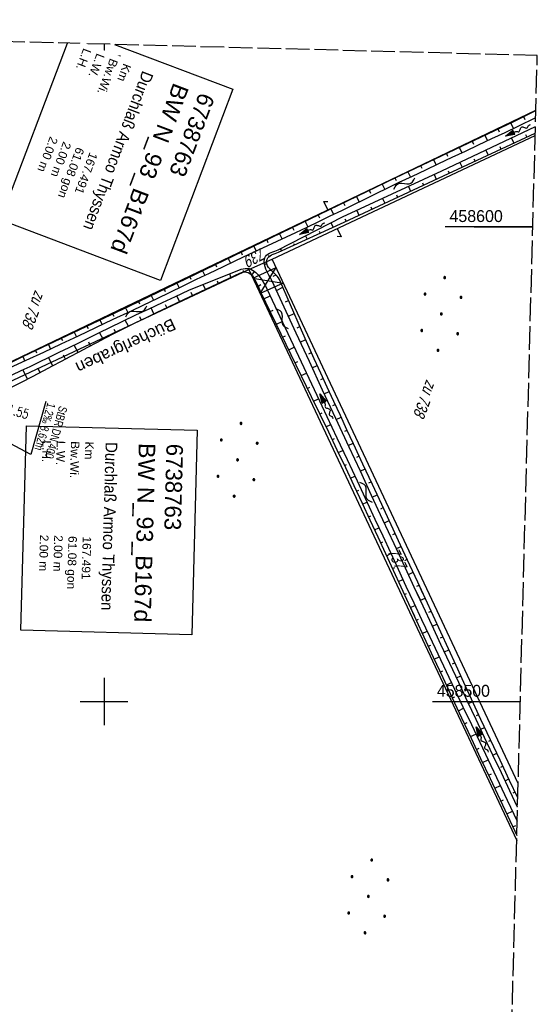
# Model space of a CAD drawing. Extents: x 508885 to 509191, y 457896 to 458644.
# Tile 58 of 58: x 509082 to 509191, y 458436 to 458644. Entities that reach past the tile are written whole.
import ezdxf

# ---------------------------------------------------------------- set-up
doc = ezdxf.new("R2010")
doc.units = 0
doc.header["$LTSCALE"] = 10
doc.header["$MEASUREMENT"] = 0
for name, pattern in [('AUSGEZOGEN', [0]), ('LT00', [0]), ('LT14', [0.6, 0.5, -0.1])]:
    doc.linetypes.add(name, pattern=pattern)
doc.layers.get('0').update_dxf_attribs({"linetype": 'LT00'})
for name, color, linetype in [('--EK_Haltung-Text', 140, 'LT00'), ('--EK_Schacht-Text', 5, 'LT00'), ('--FLIEßRICHTPFEIL', 180, 'Continuous'), ('--WASSER_NUTZUNG', 180, 'Continuous'), ('BW_TEXT_A', 20, 'AUSGEZOGEN'), ('BW_TEXT_B', 20, 'AUSGEZOGEN'), ('DFK_FLUR_NR', 250, 'LT00'), ('DFK_KATASTER', 250, 'LT00'), ('DFK_NUTZUNG', 250, 'LT00'), ('DFK_TOPO-ANL', 252, 'LT00'), ('GEWÄSSERNAME', 255, 'Continuous'), ('V111_BOESCH', 250, 'LT00'), ('V111_BOSCHUNG', 250, 'LT00'), ('V111_RASTER', 250, 'LT00'), ('V112_BOESCH', 250, 'LT00'), ('V112_BOSCHUNG', 250, 'LT00'), ('V112_RASTER', 250, 'LT00')]:
    doc.layers.add(name, color=color, linetype=linetype)
doc.layers.add('-BLATT_112-RAND', color=7, linetype='LT14', plot=False)
doc.styles.add('Beschrift', font='ARIAL.TTF')
doc.styles.add('Haltungsbeschriftung', font='ARIAL.TTF', dxfattribs={"width": 0.75})
doc.styles.add('schachtbeschriftung', font='romans.shx', dxfattribs={"width": 0.75, "height": 2})
doc.styles.get("Standard").update_dxf_attribs({"font": 'ARIAL.TTF'})

# ---------------------------------------------------------------- blocks, each defined once
blk = doc.blocks.new('FLIEßRICHTPFEIL')
at = {"layer": '--FLIEßRICHTPFEIL'}
blk.add_hatch(color=256, dxfattribs=at).paths.add_polyline_path([(-1.95, 0.4875), (-1.95, -0.4875), (0, 0)])
for p, q in [((-1.95, 0.4875), (-1.95, -0.4875)), ((-1.95, 0.4875), (0, 0)), ((0, 0), (-1.95, -0.4875))]:
    blk.add_line(p, q, dxfattribs=at)
at = {"layer": '--FLIEßRICHTPFEIL', "start_tangent": (-1, 0), "end_tangent": (-1, 0)}
blk.add_spline([(-1.95, 0), (-2.4375, 0), (-2.925, 0.325), (-3.4125, 0), (-3.9, -0.325), (-4.3875, 0), (-4.875, 0.325), (-5.3625, 0), (-5.85, 0)], degree=3, dxfattribs=at)
blk = doc.blocks.new('SYMB7251')
at = {"color": 0, "linetype": 'ByBlock'}
for points in [[(-0.25, 0), (-0.208333, 0.028889), (-0.166667, 0.051111), (-0.125, 0.06), (-0.083333, 0.051111), (-0.041667, 0.028889), (0, 0)], [(0, 0), (0.041667, -0.028889), (0.083333, -0.051111), (0.125, -0.06), (0.166667, -0.051111), (0.208333, -0.028889), (0.25, 0)]]:
    blk.add_lwpolyline(points, dxfattribs=at)
blk = doc.blocks.new('Ackerland7')
at = {"layer": 'DFK_NUTZUNG', "color": 0, "linetype": 'ByBlock'}
for p, q in [((-4, 3.93), (-4, 3.67)), ((-3.95, 3.63), (-3.95, 3.97)), ((-3.9, 3.99), (-3.9, 3.61)), ((-3.85, 3.6), (-3.85, 4)), ((-3.8, 3.99), (-3.8, 3.61)), ((-3.75, 3.63), (-3.75, 3.97)), ((-3.7, 3.93), (-3.7, 3.67)), ((-3.65, 3.8), (-3.65, 3.8)), ((3.7, 3.93), (3.7, 3.67)), ((3.75, 3.63), (3.75, 3.97)), ((3.8, 3.99), (3.8, 3.61)), ((3.85, 3.6), (3.85, 4)), ((3.9, 3.99), (3.9, 3.61)), ((3.95, 3.63), (3.95, 3.97)), ((4, 3.93), (4, 3.67)), ((4.05, 3.8), (4.05, 3.8)), ((-7.85, 0.13), (-7.85, -0.13)), ((-7.8, -0.17), (-7.8, 0.17)), ((-7.75, 0.19), (-7.75, -0.19)), ((-7.7, -0.2), (-7.7, 0.2)), ((-7.65, 0.19), (-7.65, -0.19)), ((-7.6, -0.17), (-7.6, 0.17)), ((-7.55, 0.13), (-7.55, -0.13)), ((-7.5, 0), (-7.5, 0)), ((-0.15, 0.13), (-0.15, -0.13)), ((-0.1, -0.17), (-0.1, 0.17)), ((-0.05, 0.19), (-0.05, -0.19)), ((0, -0.2), (0, 0.2)), ((0.05, 0.19), (0.05, -0.19)), ((0.1, -0.17), (0.1, 0.17)), ((0.15, 0.13), (0.15, -0.13)), ((0.2, 0), (0.2, 0)), ((7.55, 0.13), (7.55, -0.13)), ((7.6, -0.17), (7.6, 0.17)), ((7.65, 0.19), (7.65, -0.19)), ((7.7, -0.2), (7.7, 0.2)), ((7.75, 0.19), (7.75, -0.19)), ((7.8, -0.17), (7.8, 0.17)), ((7.85, 0.13), (7.85, -0.13)), ((7.9, 0), (7.9, 0)), ((-4, -3.67), (-4, -3.93)), ((-3.95, -3.97), (-3.95, -3.63)), ((-3.9, -3.61), (-3.9, -3.99)), ((-3.85, -4), (-3.85, -3.6)), ((-3.8, -3.61), (-3.8, -3.99)), ((-3.75, -3.97), (-3.75, -3.63)), ((-3.7, -3.67), (-3.7, -3.93)), ((-3.65, -3.8), (-3.65, -3.8)), ((3.7, -3.67), (3.7, -3.93)), ((3.75, -3.97), (3.75, -3.63)), ((3.8, -3.61), (3.8, -3.99)), ((3.85, -4), (3.85, -3.6)), ((3.9, -3.61), (3.9, -3.99)), ((3.95, -3.97), (3.95, -3.63)), ((4, -3.67), (4, -3.93)), ((4.05, -3.8), (4.05, -3.8))]:
    blk.add_line(p, q, dxfattribs=at)
for points in [[(-3.65, 3.8), (-3.67, 3.89), (-3.73, 3.96), (-3.81, 3.99), (-3.89, 3.99), (-3.97, 3.96), (-4.03, 3.89), (-4.05, 3.8), (-4.03, 3.71), (-3.97, 3.64), (-3.89, 3.6), (-3.81, 3.6), (-3.73, 3.64), (-3.67, 3.71), (-3.65, 3.8)], [(4.05, 3.8), (4.03, 3.89), (3.97, 3.96), (3.89, 3.99), (3.81, 3.99), (3.73, 3.96), (3.67, 3.89), (3.65, 3.8), (3.67, 3.71), (3.73, 3.64), (3.81, 3.61), (3.89, 3.61), (3.97, 3.64), (4.03, 3.71), (4.05, 3.8)], [(-7.5, 0), (-7.52, 0.09), (-7.58, 0.16), (-7.66, 0.19), (-7.74, 0.19), (-7.82, 0.16), (-7.88, 0.09), (-7.9, 0)], [(0.2, 0), (0.18, 0.09), (0.12, 0.16), (0.04, 0.19), (-0.04, 0.19), (-0.12, 0.16), (-0.18, 0.09), (-0.2, 0)], [(-0.2, 0), (-0.18, -0.09), (-0.12, -0.16), (-0.04, -0.19), (0.04, -0.19), (0.12, -0.16), (0.18, -0.09), (0.2, 0)], [(7.9, 0), (7.88, 0.09), (7.82, 0.16), (7.74, 0.19), (7.66, 0.19), (7.58, 0.16), (7.52, 0.09), (7.5, 0)], [(7.5, 0), (7.52, -0.09), (7.58, -0.16), (7.66, -0.19), (7.74, -0.19), (7.82, -0.16), (7.88, -0.09), (7.9, 0)], [(-7.9, 0), (-7.88, -0.09), (-7.82, -0.16), (-7.74, -0.19), (-7.66, -0.19), (-7.58, -0.16), (-7.52, -0.09), (-7.5, 0)], [(-3.65, -3.8), (-3.67, -3.71), (-3.73, -3.64), (-3.81, -3.61), (-3.89, -3.61), (-3.97, -3.64), (-4.03, -3.71), (-4.05, -3.8), (-4.03, -3.89), (-3.97, -3.96), (-3.89, -3.99), (-3.81, -3.99), (-3.73, -3.96), (-3.67, -3.89), (-3.65, -3.8)], [(4.05, -3.8), (4.03, -3.71), (3.97, -3.64), (3.89, -3.61), (3.81, -3.61), (3.73, -3.64), (3.67, -3.71), (3.65, -3.8), (3.67, -3.89), (3.73, -3.96), (3.81, -3.99), (3.89, -3.99), (3.97, -3.96), (4.03, -3.89), (4.05, -3.8)]]:
    blk.add_lwpolyline(points, dxfattribs=at)
blk = doc.blocks.new('SYMB7052')
at = {"color": 0, "linetype": 'ByBlock'}
blk.add_lwpolyline([(0, 0), (0, 0.196), (0.076, 0.156)], dxfattribs=at)

msp = doc.modelspace()

# ---------------------------------------------------------------- linework, layer by layer
at = {"layer": '-BLATT_112-RAND'}
msp.add_lwpolyline([(508904.4, 458643.62), (508884.93, 457903.88), (509171.83, 457896.33), (509191.3, 458636.07), (508904.4, 458643.62)], dxfattribs=at)
at = {"layer": 'DFK_KATASTER'}
for p, q in [((509071.06, 458567.13), (509191, 458624.58)), ((509135.4, 458593.21), (509190.86, 458619.26)), ((509130.53, 458590.98), (509135.4, 458593.21)), ((509187.26, 458482.73), (509135.4, 458593.21)), ((509071.69, 458563.38), (509130.53, 458590.98)), ((509130.53, 458590.98), (509186.95, 458470.74))]:
    msp.add_line(p, q, dxfattribs=at)
at = {"layer": 'DFK_TOPO-ANL'}
for p, q in [((509131.38, 458589.17), (509136.25, 458591.39)), ((509132.91, 458585.91), (509136.25, 458591.39)), ((509131.38, 458589.17), (509137.78, 458588.14)), ((509137.78, 458588.14), (509132.91, 458585.91))]:
    msp.add_line(p, q, dxfattribs=at)
at = {"layer": 'V111_BOESCH'}
for points in [[(509072.12, 458567.18), (509074.26, 458568.38), (509083.01, 458572.72), (509105.44, 458583.38), (509139.37, 458599.68), (509161.46, 458610.4), (509186.32, 458622.19), (509190.99, 458624.47)], [(509190.95, 458622.93), (509187.21, 458621.13), (509184.43, 458619.8), (509181.65, 458618.49), (509178.86, 458617.17), (509176.07, 458615.86), (509173.28, 458614.56), (509170.49, 458613.25), (509167.71, 458611.94), (509164.92, 458610.62), (509162.14, 458609.29), (509159.72, 458608.12), (509157.29, 458606.94), (509154.87, 458605.76), (509152.45, 458604.57), (509150.03, 458603.39), (509147.61, 458602.21), (509145.18, 458601.03), (509142.75, 458599.87), (509140.32, 458598.71), (509138.36, 458597.79), (509136.4, 458596.88), (509134.44, 458595.97), (509132.49, 458595.06), (509130.53, 458594.14), (509127.74, 458592.83), (509124.96, 458591.51), (509122.19, 458590.19), (509119.41, 458588.86), (509116.64, 458587.52), (509113.87, 458586.18), (509111.1, 458584.85), (509108.32, 458583.51), (509105.55, 458582.18), (509101.89, 458580.44), (509098.23, 458578.71), (509094.56, 458576.98), (509090.9, 458575.26), (509087.23, 458573.54), (509083.56, 458571.82), (509074.58, 458567.74)], [(509166.67, 458521.31), (509165.38, 458524.08), (509163.51, 458528.09), (509161.14, 458533.19), (509158.76, 458538.29), (509156.38, 458543.39), (509154.01, 458548.49), (509151.63, 458553.59), (509148.84, 458559.59), (509146.05, 458565.59), (509143.27, 458571.59), (509140.5, 458577.6), (509135.44, 458588.56), (509135.22, 458588.99), (509134.99, 458589.41), (509134.75, 458589.82), (509134.51, 458590.24), (509134.29, 458590.66), (509134.09, 458591.1), (509133.93, 458591.56), (509133.82, 458592.04), (509133.78, 458592.4), (509133.78, 458592.76), (509133.81, 458593.12), (509133.9, 458593.45), (509134.04, 458593.74), (509134.26, 458594.01), (509134.54, 458594.23), (509134.86, 458594.42), (509135.22, 458594.57), (509135.6, 458594.71), (509135.98, 458594.85), (509136.35, 458594.99), (509136.71, 458595.15), (509150.27, 458602.07), (509171.21, 458611.75), (509190.91, 458621.1)], [(509167.21, 458522.73), (509166.09, 458525.17), (509164.46, 458528.7), (509162.49, 458532.96), (509160.52, 458537.22), (509158.54, 458541.48), (509156.55, 458545.74), (509154.57, 458549.99), (509152.58, 458554.25), (509151.19, 458557.23), (509149.8, 458560.21), (509148.41, 458563.2), (509147.03, 458566.19), (509145.66, 458569.18), (509144.31, 458572.18), (509142.97, 458575.18), (509141.64, 458578.2), (509136.98, 458588.87), (509136.78, 458589.24), (509136.51, 458589.58), (509136.21, 458589.9), (509135.88, 458590.2), (509135.54, 458590.5), (509135.21, 458590.8), (509134.91, 458591.11), (509134.64, 458591.44), (509134.44, 458591.8), (509134.32, 458592.21), (509134.28, 458592.52), (509134.3, 458592.84), (509134.36, 458593.15), (509134.49, 458593.43), (509134.7, 458593.7), (509134.98, 458593.91), (509135.3, 458594.09), (509135.66, 458594.23), (509136.03, 458594.36), (509136.39, 458594.49), (509136.74, 458594.63), (509150.63, 458600.98), (509171.54, 458610.75), (509190.87, 458619.71)], [(509080.23, 458566.09), (509082.59, 458567.29), (509084.95, 458568.49), (509087.3, 458569.71), (509089.17, 458570.69), (509091.03, 458571.68), (509092.89, 458572.67), (509094.75, 458573.66), (509096.61, 458574.65), (509098.48, 458575.63), (509100.34, 458576.61), (509102.22, 458577.57), (509104.45, 458578.7), (509106.7, 458579.82), (509108.95, 458580.91), (509111.21, 458582), (509113.47, 458583.08), (509115.73, 458584.16), (509118, 458585.23), (509128.62, 458590.24), (509128.95, 458590.37), (509129.32, 458590.46), (509129.69, 458590.48), (509130.05, 458590.45), (509130.39, 458590.36), (509130.72, 458590.18), (509131.01, 458589.93), (509131.27, 458589.64), (509131.5, 458589.33), (509131.8, 458588.84), (509132.06, 458588.34), (509132.3, 458587.83), (509132.53, 458587.32), (509132.75, 458586.8), (509132.99, 458586.29), (509143.68, 458564.26), (509145.48, 458560.52), (509147.27, 458556.77), (509149.07, 458553.02), (509150.85, 458549.27), (509152.63, 458545.51), (509154.4, 458541.75), (509156.04, 458538.24), (509157.67, 458534.72), (509159.3, 458531.2), (509160.92, 458527.68), (509162.54, 458524.15), (509164.15, 458520.63), (509165.39, 458517.94)], [(509080.66, 458568.81), (509082.54, 458569.7), (509084.42, 458570.59), (509086.3, 458571.48), (509088.44, 458572.51), (509090.57, 458573.55), (509092.69, 458574.6), (509094.82, 458575.65), (509096.94, 458576.69), (509099.07, 458577.74), (509101.2, 458578.78), (509103.96, 458580.11), (509106.73, 458581.43), (509109.51, 458582.74), (509112.29, 458584.04), (509115.07, 458585.33), (509117.85, 458586.63), (509128.9, 458591.04), (509129.3, 458591.16), (509129.71, 458591.23), (509130.13, 458591.24), (509130.55, 458591.19), (509130.94, 458591.07), (509131.31, 458590.88), (509131.66, 458590.63), (509131.97, 458590.36), (509132.46, 458589.85), (509132.91, 458589.31), (509133.32, 458588.74), (509133.69, 458588.15), (509134.03, 458587.53), (509134.33, 458586.91), (509144.82, 458564.56), (509146.95, 458560.04), (509149.08, 458555.52), (509151.2, 458551), (509153.32, 458546.48), (509155.44, 458541.95), (509157.08, 458538.43), (509158.72, 458534.9), (509160.36, 458531.37), (509161.99, 458527.85), (509163.63, 458524.32), (509165.27, 458520.8), (509165.94, 458519.38)]]:
    msp.add_lwpolyline(points, dxfattribs=at)
at = {"layer": 'V111_BOSCHUNG'}
for p, q in [((509185.68, 458621.89), (509186.25, 458620.67)), ((509188.38, 458623.2), (509188.67, 458622.58)), ((509180.26, 458619.32), (509180.83, 458618.1)), ((509182.97, 458620.61), (509183.26, 458619.99)), ((509188.81, 458619.43), (509189.07, 458618.88)), ((509177.55, 458618.03), (509177.83, 458617.43)), ((509185.84, 458618.69), (509186.35, 458617.62)), ((509172.13, 458615.46), (509172.41, 458614.87)), ((509174.84, 458616.75), (509175.4, 458615.55)), ((509180.42, 458616.12), (509180.91, 458615.1)), ((509183.38, 458616.88), (509183.63, 458616.36)), ((509169.42, 458614.18), (509169.97, 458613)), ((509175, 458613.54), (509175.46, 458612.57)), ((509177.95, 458614.33), (509178.19, 458613.83)), ((509164, 458611.6), (509164.55, 458610.44)), ((509166.71, 458612.89), (509166.98, 458612.31)), ((509169.58, 458610.99), (509170.02, 458610.04)), ((509172.52, 458611.78), (509172.74, 458611.31)), ((509158.58, 458609), (509159.15, 458607.84)), ((509161.28, 458610.31), (509161.56, 458609.73)), ((509167.08, 458609.25), (509167.3, 458608.77)), ((509155.88, 458607.69), (509156.17, 458607.11)), ((509164.13, 458608.48), (509164.58, 458607.5)), ((509150.48, 458605.07), (509150.77, 458604.48)), ((509153.18, 458606.38), (509153.75, 458605.21)), ((509158.68, 458605.96), (509159.14, 458604.96)), ((509161.63, 458606.73), (509161.86, 458606.23)), ((509147.79, 458603.76), (509148.36, 458602.58)), ((509153.24, 458603.45), (509153.7, 458602.42)), ((509156.19, 458604.2), (509156.42, 458603.69)), ((509142.39, 458601.14), (509142.96, 458599.97)), ((509145.09, 458602.45), (509145.38, 458601.86)), ((509147.82, 458600.83), (509148.27, 458599.91)), ((509150.75, 458601.67), (509150.99, 458601.16)), ((509136.98, 458598.53), (509137.53, 458597.4)), ((509139.69, 458599.83), (509139.97, 458599.26)), ((509145.35, 458599.06), (509145.55, 458598.66)), ((509134.28, 458597.23), (509134.55, 458596.69)), ((509139.95, 458596.45), (509140.09, 458596.16)), ((509142.47, 458598.1), (509142.82, 458597.41)), ((509128.87, 458594.64), (509129.12, 458594.12)), ((509131.58, 458595.94), (509132.09, 458594.87)), ((509137.12, 458595.36), (509137.38, 458594.92)), ((509126.17, 458593.34), (509126.66, 458592.32)), ((509134.62, 458593.97), (509134.84, 458593.82)), ((509120.76, 458590.74), (509121.25, 458589.74)), ((509123.46, 458592.04), (509123.71, 458591.54)), ((509129.33, 458590.46), (509129.36, 458590.82)), ((509131.12, 458589.82), (509131.68, 458590.61)), ((509133.8, 458592.21), (509134.32, 458592.17)), ((509115.35, 458588.14), (509115.84, 458587.14)), ((509118.05, 458589.44), (509118.3, 458588.94)), ((509124.08, 458588.1), (509123.88, 458588.52)), ((509126.75, 458589.36), (509126.51, 458590.08)), ((509135.64, 458589.6), (509136.27, 458589.84)), ((509112.65, 458586.85), (509112.89, 458586.34)), ((509118.65, 458585.53), (509118.37, 458586.13)), ((509121.37, 458586.82), (509120.88, 458587.84)), ((509132.45, 458587.5), (509133.04, 458587.86)), ((509136.34, 458586.6), (509137.68, 458587.27)), ((509107.24, 458584.25), (509107.48, 458583.74)), ((509109.94, 458585.55), (509110.44, 458584.53)), ((509115.94, 458584.25), (509115.37, 458585.47)), ((509133.68, 458584.85), (509135.01, 458585.47)), ((509138.24, 458584.2), (509138.89, 458584.5)), ((509104.53, 458582.95), (509105.03, 458581.93)), ((509110.53, 458581.68), (509109.93, 458582.93)), ((509113.23, 458582.97), (509112.94, 458583.59)), ((509135, 458582.15), (509135.64, 458582.45)), ((509099.11, 458580.38), (509099.61, 458579.36)), ((509101.82, 458581.66), (509102.07, 458581.15)), ((509105.15, 458579.05), (509104.49, 458580.36)), ((509107.83, 458580.37), (509107.52, 458581.01)), ((509136.31, 458579.45), (509137.55, 458580.04)), ((509138.85, 458581.17), (509140.09, 458581.75)), ((509093.69, 458577.8), (509094.18, 458576.8)), ((509096.4, 458579.09), (509096.65, 458578.58)), ((509099.81, 458576.33), (509099.08, 458577.74)), ((509102.47, 458577.7), (509102.13, 458578.38)), ((509140.7, 458578.72), (509141.29, 458579)), ((509090.98, 458576.51), (509091.22, 458576.02)), ((509097.16, 458574.94), (509096.77, 458575.68)), ((509137.62, 458576.75), (509138.22, 458577.04)), ((509141.36, 458575.72), (509142.49, 458576.25)), ((509085.56, 458573.94), (509085.8, 458573.46)), ((509088.27, 458575.22), (509088.75, 458574.25)), ((509094.52, 458573.53), (509093.69, 458575.09)), ((509138.93, 458574.05), (509140.1, 458574.61)), ((509082.86, 458572.64), (509083.31, 458571.71)), ((509089.21, 458570.72), (509088.3, 458572.45)), ((509091.87, 458572.12), (509091.43, 458572.94)), ((509140.24, 458571.35), (509140.81, 458571.62)), ((509143.17, 458573.25), (509143.71, 458573.51)), ((509083.88, 458567.94), (509082.89, 458569.86)), ((509086.55, 458569.32), (509086.08, 458570.23)), ((509143.88, 458570.28), (509144.94, 458570.77)), ((509141.55, 458568.65), (509142.65, 458569.18)), ((509145.66, 458567.8), (509146.18, 458568.04)), ((509142.86, 458565.95), (509143.39, 458566.21)), ((509146.4, 458564.83), (509147.43, 458565.32)), ((509144.17, 458563.25), (509145.2, 458563.75)), ((509148.18, 458562.35), (509148.69, 458562.59)), ((509145.46, 458560.55), (509145.97, 458560.79)), ((509148.93, 458559.39), (509149.96, 458559.87)), ((509146.76, 458557.84), (509147.76, 458558.32)), ((509150.71, 458556.91), (509151.22, 458557.15)), ((509148.06, 458555.14), (509148.55, 458555.37)), ((509149.35, 458552.43), (509150.31, 458552.89)), ((509151.46, 458553.95), (509152.49, 458554.43)), ((509153.24, 458551.47), (509153.76, 458551.72)), ((509150.64, 458549.72), (509151.11, 458549.95)), ((509154, 458548.51), (509155.03, 458549)), ((509151.92, 458547.01), (509152.86, 458547.46)), ((509155.78, 458546.04), (509156.3, 458546.28)), ((509153.21, 458544.3), (509153.67, 458544.52)), ((509156.53, 458543.07), (509157.57, 458543.56)), ((509154.48, 458541.59), (509155.41, 458542.02)), ((509158.32, 458540.6), (509158.83, 458540.84)), ((509155.75, 458538.87), (509156.21, 458539.09)), ((509157.01, 458536.15), (509157.94, 458536.58)), ((509159.07, 458537.64), (509160.1, 458538.12)), ((509160.85, 458535.16), (509161.36, 458535.4)), ((509158.27, 458533.43), (509158.74, 458533.64)), ((509161.6, 458532.2), (509162.62, 458532.68)), ((509159.52, 458530.71), (509160.47, 458531.14)), ((509160.78, 458527.98), (509161.25, 458528.2)), ((509163.38, 458529.72), (509163.88, 458529.95)), ((509164.13, 458526.76), (509165.14, 458527.23)), ((509162.03, 458525.25), (509162.99, 458525.69)), ((509165.9, 458524.27), (509166.39, 458524.5)), ((509163.28, 458522.53), (509163.77, 458522.75)), ((509164.54, 458519.8), (509165.53, 458520.25)), ((509166.66, 458521.32), (509166.67, 458521.32))]:
    msp.add_line(p, q, dxfattribs=at)
at = {"layer": 'V111_RASTER'}
for p, q in [((509100, 458605), (509100, 458595)), ((509095, 458600), (509105, 458600)), ((509178, 458600), (509190.35, 458600)), ((509100, 458547.52), (509100, 458529.02))]:
    msp.add_line(p, q, dxfattribs=at)
at = {"layer": 'V112_BOESCH'}
for points in [[(509072.12, 458567.18), (509074.26, 458568.38), (509083.01, 458572.72), (509105.44, 458583.38), (509139.37, 458599.68), (509161.46, 458610.4), (509186.32, 458622.19), (509190.99, 458624.47)], [(509190.95, 458622.93), (509187.21, 458621.13), (509184.43, 458619.8), (509181.65, 458618.49), (509178.86, 458617.17), (509176.07, 458615.86), (509173.28, 458614.56), (509170.49, 458613.25), (509167.71, 458611.94), (509164.92, 458610.62), (509162.14, 458609.29), (509159.72, 458608.12), (509157.29, 458606.94), (509154.87, 458605.76), (509152.45, 458604.57), (509150.03, 458603.39), (509147.61, 458602.21), (509145.18, 458601.03), (509142.75, 458599.87), (509140.32, 458598.71), (509138.36, 458597.79), (509136.4, 458596.88), (509134.44, 458595.97), (509132.49, 458595.06), (509130.53, 458594.14), (509127.74, 458592.83), (509124.96, 458591.51), (509122.19, 458590.19), (509119.41, 458588.86), (509116.64, 458587.52), (509113.87, 458586.18), (509111.1, 458584.85), (509108.32, 458583.51), (509105.55, 458582.18), (509101.89, 458580.44), (509098.23, 458578.71), (509094.56, 458576.98), (509090.9, 458575.26), (509087.23, 458573.54), (509083.56, 458571.82), (509074.58, 458567.74)], [(509187.13, 458477.73), (509185.5, 458481.18), (509183.72, 458484.94), (509181.94, 458488.69), (509180.16, 458492.45), (509178.39, 458496.21), (509176.61, 458499.97), (509174.73, 458503.99), (509172.86, 458508), (509170.99, 458512.02), (509169.12, 458516.04), (509167.25, 458520.06), (509165.38, 458524.08), (509163.51, 458528.09), (509161.14, 458533.19), (509158.76, 458538.29), (509156.38, 458543.39), (509154.01, 458548.49), (509151.63, 458553.59), (509148.84, 458559.59), (509146.05, 458565.59), (509143.27, 458571.59), (509140.5, 458577.6), (509135.44, 458588.56), (509135.22, 458588.99), (509134.99, 458589.41), (509134.75, 458589.82), (509134.51, 458590.24), (509134.29, 458590.66), (509134.09, 458591.1), (509133.93, 458591.56), (509133.82, 458592.04), (509133.78, 458592.4), (509133.78, 458592.76), (509133.81, 458593.12), (509133.9, 458593.45), (509134.04, 458593.74), (509134.26, 458594.01), (509134.54, 458594.23), (509134.86, 458594.42), (509135.22, 458594.57), (509135.6, 458594.71), (509135.98, 458594.85), (509136.35, 458594.99), (509136.71, 458595.15), (509150.27, 458602.07), (509171.21, 458611.75), (509190.91, 458621.1)], [(509187.18, 458479.72), (509185.46, 458483.36), (509183.45, 458487.64), (509181.43, 458491.93), (509179.43, 458496.22), (509177.43, 458500.51), (509175.8, 458504.03), (509174.18, 458507.55), (509172.56, 458511.08), (509170.94, 458514.6), (509169.32, 458518.12), (509167.71, 458521.65), (509166.09, 458525.17), (509164.46, 458528.7), (509162.49, 458532.96), (509160.52, 458537.22), (509158.54, 458541.48), (509156.55, 458545.74), (509154.57, 458549.99), (509152.58, 458554.25), (509151.19, 458557.23), (509149.8, 458560.21), (509148.41, 458563.2), (509147.03, 458566.19), (509145.66, 458569.18), (509144.31, 458572.18), (509142.97, 458575.18), (509141.64, 458578.2), (509136.98, 458588.87), (509136.78, 458589.24), (509136.51, 458589.58), (509136.21, 458589.9), (509135.88, 458590.2), (509135.54, 458590.5), (509135.21, 458590.8), (509134.91, 458591.11), (509134.64, 458591.44), (509134.44, 458591.8), (509134.32, 458592.21), (509134.28, 458592.52), (509134.3, 458592.84), (509134.36, 458593.15), (509134.49, 458593.43), (509134.7, 458593.7), (509134.98, 458593.91), (509135.3, 458594.09), (509135.66, 458594.23), (509136.03, 458594.36), (509136.39, 458594.49), (509136.74, 458594.63), (509150.63, 458600.98), (509171.54, 458610.75), (509190.87, 458619.71)], [(509080.23, 458566.09), (509082.59, 458567.29), (509084.95, 458568.49), (509087.3, 458569.71), (509089.17, 458570.69), (509091.03, 458571.68), (509092.89, 458572.67), (509094.75, 458573.66), (509096.61, 458574.65), (509098.48, 458575.63), (509100.34, 458576.61), (509102.22, 458577.57), (509104.45, 458578.7), (509106.7, 458579.82), (509108.95, 458580.91), (509111.21, 458582), (509113.47, 458583.08), (509115.73, 458584.16), (509118, 458585.23), (509128.62, 458590.24), (509128.95, 458590.37), (509129.32, 458590.46), (509129.69, 458590.48), (509130.05, 458590.45), (509130.39, 458590.36), (509130.72, 458590.18), (509131.01, 458589.93), (509131.27, 458589.64), (509131.5, 458589.33), (509131.8, 458588.84), (509132.06, 458588.34), (509132.3, 458587.83), (509132.53, 458587.32), (509132.75, 458586.8), (509132.99, 458586.29), (509143.68, 458564.26), (509145.48, 458560.52), (509147.27, 458556.77), (509149.07, 458553.02), (509150.85, 458549.27), (509152.63, 458545.51), (509154.4, 458541.75), (509156.04, 458538.24), (509157.67, 458534.72), (509159.3, 458531.2), (509160.92, 458527.68), (509162.54, 458524.15), (509164.15, 458520.63), (509165.78, 458517.11), (509167.4, 458513.59), (509169.38, 458509.32), (509171.37, 458505.05), (509173.36, 458500.79), (509175.36, 458496.53), (509177.36, 458492.28), (509179.36, 458488.02), (509181.37, 458483.76), (509183.96, 458478.23), (509186.56, 458472.7), (509186.98, 458471.8)], [(509080.66, 458568.81), (509082.54, 458569.7), (509084.42, 458570.59), (509086.3, 458571.48), (509088.44, 458572.51), (509090.57, 458573.55), (509092.69, 458574.6), (509094.82, 458575.65), (509096.94, 458576.69), (509099.07, 458577.74), (509101.2, 458578.78), (509103.96, 458580.11), (509106.73, 458581.43), (509109.51, 458582.74), (509112.29, 458584.04), (509115.07, 458585.33), (509117.85, 458586.63), (509128.9, 458591.04), (509129.3, 458591.16), (509129.71, 458591.23), (509130.13, 458591.24), (509130.55, 458591.19), (509130.94, 458591.07), (509131.31, 458590.88), (509131.66, 458590.63), (509131.97, 458590.36), (509132.46, 458589.85), (509132.91, 458589.31), (509133.32, 458588.74), (509133.69, 458588.15), (509134.03, 458587.53), (509134.33, 458586.91), (509144.82, 458564.56), (509146.95, 458560.04), (509149.08, 458555.52), (509151.2, 458551), (509153.32, 458546.48), (509155.44, 458541.95), (509157.08, 458538.43), (509158.72, 458534.9), (509160.36, 458531.37), (509161.99, 458527.85), (509163.63, 458524.32), (509165.27, 458520.8), (509166.92, 458517.28), (509168.57, 458513.76), (509170.33, 458510.03), (509172.09, 458506.31), (509173.86, 458502.59), (509175.63, 458498.87), (509177.4, 458495.15), (509179.17, 458491.44), (509180.94, 458487.72), (509182.71, 458483.99), (509184.98, 458479.19), (509187.05, 458474.77)]]:
    msp.add_lwpolyline(points, dxfattribs=at)
at = {"layer": 'V112_BOSCHUNG'}
for p, q in [((509185.68, 458621.89), (509186.25, 458620.67)), ((509188.38, 458623.2), (509188.67, 458622.58)), ((509180.26, 458619.32), (509180.83, 458618.1)), ((509182.97, 458620.61), (509183.26, 458619.99)), ((509188.81, 458619.43), (509189.07, 458618.88)), ((509177.55, 458618.03), (509177.83, 458617.43)), ((509185.84, 458618.69), (509186.35, 458617.62)), ((509172.13, 458615.46), (509172.41, 458614.87)), ((509174.84, 458616.75), (509175.4, 458615.55)), ((509180.42, 458616.12), (509180.91, 458615.1)), ((509183.38, 458616.88), (509183.63, 458616.36)), ((509169.42, 458614.18), (509169.97, 458613)), ((509175, 458613.54), (509175.46, 458612.57)), ((509177.95, 458614.33), (509178.19, 458613.83)), ((509164, 458611.6), (509164.55, 458610.44)), ((509166.71, 458612.89), (509166.98, 458612.31)), ((509169.58, 458610.99), (509170.02, 458610.04)), ((509172.52, 458611.78), (509172.74, 458611.31)), ((509158.58, 458609), (509159.15, 458607.84)), ((509161.28, 458610.31), (509161.56, 458609.73)), ((509167.08, 458609.25), (509167.3, 458608.77)), ((509155.88, 458607.69), (509156.17, 458607.11)), ((509164.13, 458608.48), (509164.58, 458607.5)), ((509150.48, 458605.07), (509150.77, 458604.48)), ((509153.18, 458606.38), (509153.75, 458605.21)), ((509158.68, 458605.96), (509159.14, 458604.96)), ((509161.63, 458606.73), (509161.86, 458606.23)), ((509147.79, 458603.76), (509148.36, 458602.58)), ((509153.24, 458603.45), (509153.7, 458602.42)), ((509156.19, 458604.2), (509156.42, 458603.69)), ((509142.39, 458601.14), (509142.96, 458599.97)), ((509145.09, 458602.45), (509145.38, 458601.86)), ((509147.82, 458600.83), (509148.27, 458599.91)), ((509150.75, 458601.67), (509150.99, 458601.16)), ((509136.98, 458598.53), (509137.53, 458597.4)), ((509139.69, 458599.83), (509139.97, 458599.26)), ((509145.35, 458599.06), (509145.55, 458598.66)), ((509134.28, 458597.23), (509134.55, 458596.69)), ((509139.95, 458596.45), (509140.09, 458596.16)), ((509142.47, 458598.1), (509142.82, 458597.41)), ((509128.87, 458594.64), (509129.12, 458594.12)), ((509131.58, 458595.94), (509132.09, 458594.87)), ((509137.12, 458595.36), (509137.38, 458594.92)), ((509126.17, 458593.34), (509126.66, 458592.32)), ((509134.62, 458593.97), (509134.84, 458593.82)), ((509120.76, 458590.74), (509121.25, 458589.74)), ((509123.46, 458592.04), (509123.71, 458591.54)), ((509129.33, 458590.46), (509129.36, 458590.82)), ((509131.12, 458589.82), (509131.68, 458590.61)), ((509133.8, 458592.21), (509134.32, 458592.17)), ((509115.35, 458588.14), (509115.84, 458587.14)), ((509118.05, 458589.44), (509118.3, 458588.94)), ((509124.08, 458588.1), (509123.88, 458588.52)), ((509126.75, 458589.36), (509126.51, 458590.08)), ((509135.64, 458589.6), (509136.27, 458589.84)), ((509112.65, 458586.85), (509112.89, 458586.34)), ((509118.65, 458585.53), (509118.37, 458586.13)), ((509121.37, 458586.82), (509120.88, 458587.84)), ((509132.45, 458587.5), (509133.04, 458587.86)), ((509136.34, 458586.6), (509137.68, 458587.27)), ((509107.24, 458584.25), (509107.48, 458583.74)), ((509109.94, 458585.55), (509110.44, 458584.53)), ((509115.94, 458584.25), (509115.37, 458585.47)), ((509133.68, 458584.85), (509135.01, 458585.47)), ((509138.24, 458584.2), (509138.89, 458584.5)), ((509104.53, 458582.95), (509105.03, 458581.93)), ((509110.53, 458581.68), (509109.93, 458582.93)), ((509113.23, 458582.97), (509112.94, 458583.59)), ((509135, 458582.15), (509135.64, 458582.45)), ((509099.11, 458580.38), (509099.61, 458579.36)), ((509101.82, 458581.66), (509102.07, 458581.15)), ((509105.15, 458579.05), (509104.49, 458580.36)), ((509107.83, 458580.37), (509107.52, 458581.01)), ((509136.31, 458579.45), (509137.55, 458580.04)), ((509138.85, 458581.17), (509140.09, 458581.75)), ((509093.69, 458577.8), (509094.18, 458576.8)), ((509096.4, 458579.09), (509096.65, 458578.58)), ((509099.81, 458576.33), (509099.08, 458577.74)), ((509102.47, 458577.7), (509102.13, 458578.38)), ((509140.7, 458578.72), (509141.29, 458579)), ((509090.98, 458576.51), (509091.22, 458576.02)), ((509097.16, 458574.94), (509096.77, 458575.68)), ((509137.62, 458576.75), (509138.22, 458577.04)), ((509141.36, 458575.72), (509142.49, 458576.25)), ((509085.56, 458573.94), (509085.8, 458573.46)), ((509088.27, 458575.22), (509088.75, 458574.25)), ((509094.52, 458573.53), (509093.69, 458575.09)), ((509138.93, 458574.05), (509140.1, 458574.61)), ((509082.86, 458572.64), (509083.31, 458571.71)), ((509089.21, 458570.72), (509088.3, 458572.45)), ((509091.87, 458572.12), (509091.43, 458572.94)), ((509140.24, 458571.35), (509140.81, 458571.62)), ((509143.17, 458573.25), (509143.71, 458573.51)), ((509083.88, 458567.94), (509082.89, 458569.86)), ((509086.55, 458569.32), (509086.08, 458570.23)), ((509143.88, 458570.28), (509144.94, 458570.77)), ((509141.55, 458568.65), (509142.65, 458569.18)), ((509145.66, 458567.8), (509146.18, 458568.04)), ((509142.86, 458565.95), (509143.39, 458566.21)), ((509146.4, 458564.83), (509147.43, 458565.32)), ((509144.17, 458563.25), (509145.2, 458563.75)), ((509148.18, 458562.35), (509148.69, 458562.59)), ((509145.46, 458560.55), (509145.97, 458560.79)), ((509148.93, 458559.39), (509149.96, 458559.87)), ((509146.76, 458557.84), (509147.76, 458558.32)), ((509150.71, 458556.91), (509151.22, 458557.15)), ((509148.06, 458555.14), (509148.55, 458555.37)), ((509149.35, 458552.43), (509150.31, 458552.89)), ((509151.46, 458553.95), (509152.49, 458554.43)), ((509153.24, 458551.47), (509153.76, 458551.72)), ((509150.64, 458549.72), (509151.11, 458549.95)), ((509154, 458548.51), (509155.03, 458549)), ((509151.92, 458547.01), (509152.86, 458547.46)), ((509155.78, 458546.04), (509156.3, 458546.28)), ((509153.21, 458544.3), (509153.67, 458544.52)), ((509156.53, 458543.07), (509157.57, 458543.56)), ((509154.48, 458541.59), (509155.41, 458542.02)), ((509158.32, 458540.6), (509158.83, 458540.84)), ((509155.75, 458538.87), (509156.21, 458539.09)), ((509157.01, 458536.15), (509157.94, 458536.58)), ((509159.07, 458537.64), (509160.1, 458538.12)), ((509160.85, 458535.16), (509161.36, 458535.4)), ((509158.27, 458533.43), (509158.74, 458533.64)), ((509161.6, 458532.2), (509162.62, 458532.68)), ((509159.52, 458530.71), (509160.47, 458531.14)), ((509160.78, 458527.98), (509161.25, 458528.2)), ((509163.38, 458529.72), (509163.88, 458529.95)), ((509164.13, 458526.76), (509165.14, 458527.23)), ((509162.03, 458525.25), (509162.99, 458525.69)), ((509165.9, 458524.27), (509166.39, 458524.5)), ((509163.28, 458522.53), (509163.77, 458522.75)), ((509166.66, 458521.32), (509167.65, 458521.78)), ((509164.54, 458519.8), (509165.53, 458520.25)), ((509168.41, 458518.82), (509168.9, 458519.05)), ((509165.79, 458517.08), (509166.29, 458517.31)), ((509169.19, 458515.87), (509170.15, 458516.32)), ((509167.05, 458514.35), (509168.07, 458514.82)), ((509170.93, 458513.38), (509171.4, 458513.6)), ((509168.31, 458511.63), (509168.83, 458511.87)), ((509169.57, 458508.91), (509170.63, 458509.39)), ((509171.72, 458510.43), (509172.65, 458510.87)), ((509173.45, 458507.93), (509173.9, 458508.14)), ((509170.84, 458506.19), (509171.38, 458506.44)), ((509174.26, 458505), (509175.16, 458505.42)), ((509172.11, 458503.47), (509173.2, 458503.98)), ((509173.39, 458500.74), (509173.94, 458501.01)), ((509175.97, 458502.49), (509176.42, 458502.7)), ((509176.81, 458499.56), (509177.68, 458499.97)), ((509174.66, 458498.03), (509175.78, 458498.56)), ((509178.51, 458497.05), (509178.94, 458497.25)), ((509175.93, 458495.31), (509176.5, 458495.58)), ((509177.21, 458492.6), (509178.36, 458493.15)), ((509179.36, 458494.14), (509180.21, 458494.54)), ((509181.07, 458491.62), (509181.49, 458491.82)), ((509178.49, 458489.88), (509179.07, 458490.16)), ((509181.93, 458488.71), (509182.76, 458489.1)), ((509179.76, 458487.17), (509180.94, 458487.73)), ((509181.04, 458484.45), (509181.63, 458484.74)), ((509183.63, 458486.2), (509184.04, 458486.39)), ((509184.5, 458483.29), (509185.32, 458483.68)), ((509182.32, 458481.74), (509183.51, 458482.31)), ((509186.19, 458480.77), (509186.6, 458480.96)), ((509183.59, 458479.02), (509184.19, 458479.31)), ((509184.86, 458476.31), (509186.06, 458476.88)), ((509187.07, 458477.87), (509187.14, 458477.9)), ((509186.14, 458473.59), (509186.74, 458473.88))]:
    msp.add_line(p, q, dxfattribs=at)
at = {"layer": 'V112_RASTER'}
for p, q in [((509100, 458638.47), (509100, 458619.88)), ((509100, 458605), (509100, 458595)), ((509105, 458600), (509095, 458600)), ((509190.35, 458600), (509171.85, 458600)), ((509100, 458505), (509100, 458495)), ((509095, 458500), (509105, 458500)), ((509169.22, 458500), (509187.72, 458500))]:
    msp.add_line(p, q, dxfattribs=at)

# ---------------------------------------------------------------- block references
at = {"layer": '--FLIEßRICHTPFEIL'}
for p, rotation in [((509184.6, 458619.05), 205.1881574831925), ((509141.21, 458598.37), 205.1881574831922), ((509145.47, 458564.78), 118.1762921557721), ((509178.44, 458494.64), 115.1881574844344)]:
    msp.add_blockref('FLIEßRICHTPFEIL', p, dxfattribs=dict(at, rotation=rotation))
at = {"layer": '--WASSER_NUTZUNG', "zscale": 10}
for p, xscale, yscale, rotation in [((509163.29, 458609.13), 9.999999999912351, 10.00000000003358, 28.19352137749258), ((509106.81, 458582.18), 9.999999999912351, 10.00000000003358, 28.19352137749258), ((509137.56, 458580.6), 9.999999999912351, 10.00000000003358, 122.4705), ((509155.25, 458544.02), 9.999999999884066, 10.00000000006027, 122.4705280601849)]:
    msp.add_blockref('SYMB7251', p, dxfattribs=dict(at, xscale=xscale, yscale=yscale, rotation=rotation))
at = {"layer": 'DFK_KATASTER', "yscale": 10, "zscale": 10}
for p, xscale, rotation in [((509147.17, 458603.58), 9.999999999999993, 25.59350001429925), ((509149.13, 458599.66), 9.999999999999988, 205.1592699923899)]:
    msp.add_blockref('SYMB7052', p, dxfattribs=dict(at, xscale=xscale, rotation=rotation))
at = {"layer": 'DFK_NUTZUNG', "rotation": 264.7376999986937}
for p in [(509099.05, 458613.37), (509171.08, 458581.64), (509128.14, 458550.9), (509155.7, 458458.94)]:
    msp.add_blockref('Ackerland7', p, dxfattribs=at)

# ---------------------------------------------------------------- texts
at = {"layer": '--EK_Schacht-Text', "style": 'schachtbeschriftung', "width": 0.75}
msp.add_text('S=351.55', height=2, rotation=-15.7102, dxfattribs=at).set_placement((509074.17, 458562.2))
at = {"layer": 'DFK_FLUR_NR', "oblique": 13.754, "width": 0.75}
for s, rotation, p in [('739', 207.6415, (509133.33, 458595.74)), ('zu 738', 249.2379, (509085.49, 458586.79)), ('zu 738', 249.2379, (509167.95, 458567.95)), ('737', -64.623, (509159.67, 458531.63))]:
    msp.add_text(s, height=2.5, rotation=rotation, dxfattribs=at).set_placement(p)
at = {"layer": 'GEWÄSSERNAME', "insert": (509114.04, 458581.46), "char_height": 2.5, "attachment_point": 7, "rotation": 204.8705, "style": 'Beschrift'}
msp.add_mtext('Bücherlgraben', dxfattribs=at)
at = {"layer": 'V111_RASTER', "width": 1.017}
msp.add_text(' 509100', height=2.5, rotation=-89.9998, dxfattribs=at).set_placement((509101, 458547.52))
at = {"layer": 'V112_RASTER'}
for s, rotation, width, p in [(' 509100', -90.0001, 1.017, (509101, 458637.38)), (' 458600', -0.0001, 0.965, (509171.85, 458601)), (' 458500', -0.0001, 0.958, (509169.22, 458501))]:
    msp.add_text(s, height=2.5, rotation=rotation, dxfattribs=dict(at, width=width)).set_placement(p)

# ---------------------------------------------------------------- next in the draw order: texts
at = {"layer": 'BW_TEXT_A', "insert": (509116.67, 458554.24), "char_height": 2, "width": 37.5546, "attachment_point": 1, "rotation": 268.4925, "style": 'Beschrift', "bg_fill": 3, "box_fill_scale": 1.5, "bg_fill_color": 256, "bg_fill_transparency": 0}
msp.add_mtext('\\pt20;{\\Funir_o|c0;\\H1.75x;6738763\\fArial|b0|i0|c238|p34;\\H0.5714x;\\P\\ptz;\\H1.75x;BW N_93_B1\\fArial|b0|i0|c0|p34;67d\\fArial|b0|i0|c238|p34;\\W0.8;\\P\\H0.3714x;\\W1;\\P\\fArial|b0|i0|c0|p34;\\H1.924x;\\W0.9;Durchlaß Armco Thyssen\\fArial|b0|i0|c238|p34;\\P\\H0.1999x;\\W1;\\P\\pt8,20;\\H3.602x;K\\fArial|b0|i0|c0|p34;m^I^I\\fArial|b0|i0|c238|p34;1\\fArial|b0|i0|c0|p34;67.491\\fArial|b0|i0|c238|p34;\\PBw.Wi\\fArial|b0|i0|c0|p34;.^I^I61.08\\fArial|b0|i0|c238|p34; gon\\PL.W.^I\\fArial|b0|i0|c0|p34;                 2.00 \\fArial|b0|i0|c238|p34;m\\P\\fArial|b0|i0|c0|p34;L.H.^I                 2.00 m}', dxfattribs=at)
at = {"layer": 'BW_TEXT_B', "insert": (509123.41, 458627.22), "char_height": 2, "width": 37.5546, "attachment_point": 1, "rotation": 249.2379, "style": 'Beschrift', "bg_fill": 3, "box_fill_scale": 1.5, "bg_fill_color": 256, "bg_fill_transparency": 0}
msp.add_mtext('\\pt20;{\\Funir_o|c0;\\H1.75x;6738763\\fArial|b0|i0|c238|p34;\\H0.5714x;\\P\\ptz;\\H1.75x;BW N_93_B1\\fArial|b0|i0|c0|p34;67d\\fArial|b0|i0|c238|p34;\\W0.8;\\P\\H0.3714x;\\W1;\\P\\fArial|b0|i0|c0|p34;\\H1.924x;\\W0.9;Durchlaß Armco Thyssen\\fArial|b0|i0|c238|p34;\\P\\H0.1999x;\\W1;\\P\\pt8,20;\\H3.602x;K\\fArial|b0|i0|c0|p34;m^I^I\\fArial|b0|i0|c238|p34;1\\fArial|b0|i0|c0|p34;67.491\\fArial|b0|i0|c238|p34;\\PBw.Wi\\fArial|b0|i0|c0|p34;.^I^I61.08\\fArial|b0|i0|c238|p34; gon\\PL.W.^I\\fArial|b0|i0|c0|p34;                 2.00 \\fArial|b0|i0|c238|p34;m\\P\\fArial|b0|i0|c0|p34;L.H.^I                 2.00 m}', dxfattribs=at)

# ---------------------------------------------------------------- next in the draw order: linework, layer by layer
at = {"layer": '--EK_Haltung-Text', "flags": 128}
msp.add_lwpolyline([(509087.71, 458563.21), (509084.6, 458552.01), (509071.72, 458558.85)], dxfattribs=at)
at = {"layer": 'BW_TEXT_A'}
msp.add_lwpolyline([(509119.63, 458557.12), (509118.5, 458514.07), (509082.5, 458515.01), (509083.64, 458558.07)], close=True, dxfattribs=at)
at = {"layer": 'BW_TEXT_B'}
msp.add_lwpolyline([(509102.21, 458638.41), (509127.15, 458628.96), (509111.89, 458588.69), (509078.22, 458601.45), (509092.33, 458638.67)], dxfattribs=at)

# ---------------------------------------------------------------- next in the draw order: texts
at = {"layer": '--EK_Haltung-Text', "style": 'Haltungsbeschriftung', "width": 0.75}
for s, p in [('1.2‰ 8.62m', (509088.11, 458563.06)), ('StBR DN 400', (509090.58, 458562.37))]:
    msp.add_text(s, height=1.8, rotation=-105.7178, dxfattribs=at).set_placement(p)

doc.saveas('drawing.dxf')
